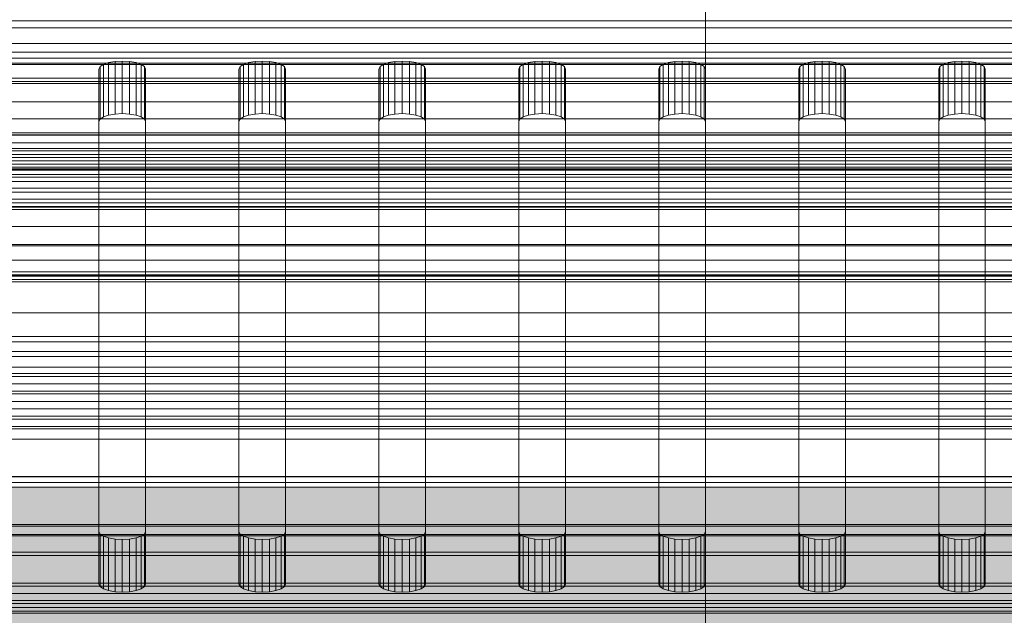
# Model space of a CAD drawing. Header units: millimetres. Extents: x -4738 to 65662, y -68080 to 6847.
# Tile 121 of 256: x -74 to 32, y -34964 to -34900. Entities that reach past the tile are written whole.
import ezdxf

# ---------------------------------------------------------------- set-up
doc = ezdxf.new("R2010")
doc.units = ezdxf.units.MM
for name, color, linetype, lineweight in [('COTAS_O', 1, 'Continuous', 0), ('COTAS_P', 1, 'Continuous', 0), ('frontal_bajante_movil', 7, 'Continuous', 0), ('frontal_briquetadora', 7, 'Continuous', 0), ('frontal_C01', 7, 'Continuous', 0), ('frontal_C02', 7, 'Continuous', 0), ('frontal_C03', 7, 'Continuous', 0), ('frontal_C04', 7, 'Continuous', 0), ('frontal_mezcladora', 7, 'Continuous', 0), ('frontal_mix-C02', 7, 'Continuous', 0), ('frontal_secador', 7, 'Continuous', 0)]:
    doc.layers.add(name, color=color, linetype=linetype, lineweight=lineweight)
doc.dimstyles.new('R19_100', dxfattribs={"dimtxt": 250, "dimasz": 150, "dimexe": 150, "dimexo": 80, "dimgap": 100, "dimtad": 1, "dimtih": 1, "dimtoh": 1, "dimdsep": 46, "dimcen": 0.09, "dimadec": 0, "dimazin": 0, "dimtfac": 1, "dimtdec": 4, "dimtofl": 0, "dimtmove": 0, "dimatfit": 3, "dimfxl": 1, "dimtolj": 1, "dimtzin": 0, "dimarcsym": 0})

# ---------------------------------------------------------------- blocks, each defined once
blk = doc.blocks.new('DIM_R31_49')
at = {"layer": 'COTAS_P'}
for p, q in [((-150, -32300), (550, -32300)), ((550, -32300), (505, -32450)), ((550, -34900), (550, -32300)), ((550, -32300), (595, -32450)), ((550, -34900), (505, -34750)), ((550, -34900), (595, -34750)), ((-150, -34900), (550, -34900))]:
    blk.add_line(p, q, dxfattribs=at)
blk.add_text('2600 P', height=250, rotation=90, dxfattribs=at).set_placement((450, -33600))
blk = doc.blocks.new('DIM_R31_51')
at = {"layer": 'COTAS_O'}
for p, q in [((-650, -33700), (50, -33700)), ((50, -33700), (5, -33850)), ((50, -34900), (50, -33700)), ((50, -33700), (95, -33850)), ((50, -34900), (5, -34750)), ((50, -34900), (95, -34750)), ((-650, -34900), (50, -34900))]:
    blk.add_line(p, q, dxfattribs=at)
blk.add_text('1200 O', height=250, rotation=90, dxfattribs=at).set_placement((-50, -34300))
blk = doc.blocks.new('DIM_R31_52')
at = {"layer": 'COTAS_O'}
for p, q in [((-650, -34200), (-500, -34155)), ((650, -34200), (500, -34155)), ((-650, -34900), (-650, -34200)), ((-650, -34200), (650, -34200)), ((-650, -34200), (-500, -34245)), ((650, -34200), (500, -34245)), ((650, -34900), (650, -34200))]:
    blk.add_line(p, q, dxfattribs=at)
blk.add_text('1300 O', height=250, dxfattribs=at).set_placement((0, -34100))
blk = doc.blocks.new('DIM_R31_54')
at = {"layer": 'COTAS_O'}
for p, q in [((-1480, -35300), (-1330, -35255)), ((490, -35300), (340, -35255)), ((-1480, -36000), (-1480, -35300)), ((-1480, -35300), (490, -35300)), ((-1480, -35300), (-1330, -35345)), ((490, -35300), (340, -35345)), ((490, -36000), (490, -35300))]:
    blk.add_line(p, q, dxfattribs=at)
blk.add_text('1970 O', height=250, dxfattribs=at).set_placement((-495, -35200))
blk = doc.blocks.new('DIM_R31_56')
at = {"layer": 'COTAS_O'}
for p, q in [((-1400, -35300), (-1250, -35255)), ((1400, -35300), (1250, -35255)), ((-1400, -36000), (-1400, -35300)), ((-1400, -35300), (1400, -35300)), ((-1400, -35300), (-1250, -35345)), ((1400, -35300), (1250, -35345)), ((1400, -36000), (1400, -35300))]:
    blk.add_line(p, q, dxfattribs=at)
blk.add_text('2800 O', height=250, dxfattribs=at).set_placement((0, -35200))
blk = doc.blocks.new('DIM_R31_57')
at = {"layer": 'COTAS_P'}
for p, q in [((-305, -34680), (395, -34680)), ((395, -34680), (350, -34830)), ((395, -36000), (395, -34680)), ((395, -34680), (440, -34830)), ((395, -36000), (350, -35850)), ((395, -36000), (440, -35850)), ((-305, -36000), (395, -36000))]:
    blk.add_line(p, q, dxfattribs=at)
blk.add_text('1320 P', height=250, rotation=90, dxfattribs=at).set_placement((295, -35340))
blk = doc.blocks.new('DIM_R31_58')
at = {"layer": 'COTAS_P'}
for p, q in [((-305, -35300), (-155, -35255)), ((345, -35300), (195, -35255)), ((-305, -36000), (-305, -35300)), ((-305, -35300), (345, -35300)), ((-305, -35300), (-155, -35345)), ((345, -35300), (195, -35345)), ((345, -36000), (345, -35300))]:
    blk.add_line(p, q, dxfattribs=at)
blk.add_text('650 P', height=250, dxfattribs=at).set_placement((20, -35200))

msp = doc.modelspace()

# ---------------------------------------------------------------- linework, layer by layer
at = {"layer": 'frontal_bajante_movil'}
for p, q in [((208, -34902.42), (-168, -34902.42)), ((-168, -34903.359), (208, -34903.359)), ((208, -34904.675), (-168, -34904.675)), ((-64.878, -34904.907), (-64.523, -34904.669)), ((-64.523, -34904.669), (-63.969, -34904.479)), ((-64.523, -34910.307), (-64.523, -34904.669)), ((-63.969, -34904.479), (-63.273, -34904.358)), ((-63.969, -34910.118), (-63.969, -34904.479)), ((-63.273, -34904.358), (-62.5, -34904.316)), ((-63.273, -34909.996), (-63.273, -34904.358)), ((-62.5, -34904.316), (-61.727, -34904.358)), ((-62.5, -34909.954), (-62.5, -34904.316)), ((-61.727, -34904.358), (-61.031, -34904.479)), ((-61.727, -34909.996), (-61.727, -34904.358)), ((-61.031, -34904.479), (-60.477, -34904.669)), ((-61.031, -34910.118), (-61.031, -34904.479)), ((-60.477, -34904.669), (-60.122, -34904.907)), ((-60.477, -34910.307), (-60.477, -34904.669)), ((-49.878, -34904.907), (-49.523, -34904.669)), ((-49.523, -34904.669), (-48.969, -34904.479)), ((-49.523, -34910.307), (-49.523, -34904.669)), ((-48.969, -34904.479), (-48.273, -34904.358)), ((-48.969, -34910.118), (-48.969, -34904.479)), ((-48.273, -34904.358), (-47.5, -34904.316)), ((-48.273, -34909.996), (-48.273, -34904.358)), ((-47.5, -34904.316), (-46.727, -34904.358)), ((-47.5, -34909.954), (-47.5, -34904.316)), ((-46.727, -34904.358), (-46.031, -34904.479)), ((-46.727, -34909.996), (-46.727, -34904.358)), ((-46.031, -34904.479), (-45.477, -34904.669)), ((-46.031, -34910.118), (-46.031, -34904.479)), ((-45.477, -34904.669), (-45.122, -34904.907)), ((-45.477, -34910.307), (-45.477, -34904.669)), ((-34.878, -34904.907), (-34.523, -34904.669)), ((-34.523, -34904.669), (-33.969, -34904.479)), ((-34.523, -34910.307), (-34.523, -34904.669)), ((-33.969, -34904.479), (-33.273, -34904.358)), ((-33.969, -34910.118), (-33.969, -34904.479)), ((-33.273, -34904.358), (-32.5, -34904.316)), ((-33.273, -34909.996), (-33.273, -34904.358)), ((-32.5, -34904.316), (-31.727, -34904.358)), ((-32.5, -34909.954), (-32.5, -34904.316)), ((-31.727, -34904.358), (-31.031, -34904.479)), ((-31.727, -34909.996), (-31.727, -34904.358)), ((-31.031, -34904.479), (-30.477, -34904.669)), ((-31.031, -34910.118), (-31.031, -34904.479)), ((-30.477, -34904.669), (-30.122, -34904.907)), ((-30.477, -34910.307), (-30.477, -34904.669)), ((-19.878, -34904.907), (-19.523, -34904.669)), ((-19.523, -34904.669), (-18.969, -34904.479)), ((-19.523, -34910.307), (-19.523, -34904.669)), ((-18.969, -34904.479), (-18.273, -34904.358)), ((-18.969, -34910.118), (-18.969, -34904.479)), ((-18.273, -34904.358), (-17.5, -34904.316)), ((-18.273, -34909.996), (-18.273, -34904.358)), ((-17.5, -34904.316), (-16.727, -34904.358)), ((-17.5, -34909.954), (-17.5, -34904.316)), ((-16.727, -34904.358), (-16.031, -34904.479)), ((-16.727, -34909.996), (-16.727, -34904.358)), ((-16.031, -34904.479), (-15.477, -34904.669)), ((-16.031, -34910.118), (-16.031, -34904.479)), ((-15.477, -34904.669), (-15.122, -34904.907)), ((-15.477, -34910.307), (-15.477, -34904.669)), ((-4.878, -34904.907), (-4.523, -34904.669)), ((-4.523, -34904.669), (-3.969, -34904.479)), ((-4.523, -34910.307), (-4.523, -34904.669)), ((-3.969, -34904.479), (-3.273, -34904.358)), ((-3.969, -34910.118), (-3.969, -34904.479)), ((-3.273, -34904.358), (-2.5, -34904.316)), ((-3.273, -34909.996), (-3.273, -34904.358)), ((-2.5, -34904.316), (-1.727, -34904.358)), ((-2.5, -34909.954), (-2.5, -34904.316)), ((-1.727, -34904.358), (-1.031, -34904.479)), ((-1.727, -34909.996), (-1.727, -34904.358)), ((-1.031, -34904.479), (-0.477, -34904.669)), ((-1.031, -34910.118), (-1.031, -34904.479)), ((-0.477, -34904.669), (-0.122, -34904.907)), ((-0.477, -34910.307), (-0.477, -34904.669)), ((10.122, -34904.907), (10.477, -34904.669)), ((10.477, -34904.669), (11.031, -34904.479)), ((10.477, -34910.307), (10.477, -34904.669)), ((11.031, -34904.479), (11.727, -34904.358)), ((11.031, -34910.118), (11.031, -34904.479)), ((11.727, -34904.358), (12.5, -34904.316)), ((11.727, -34909.996), (11.727, -34904.358)), ((12.5, -34904.316), (13.273, -34904.358)), ((12.5, -34909.954), (12.5, -34904.316)), ((13.273, -34904.358), (13.969, -34904.479)), ((13.273, -34909.996), (13.273, -34904.358)), ((13.969, -34904.479), (14.523, -34904.669)), ((13.969, -34910.118), (13.969, -34904.479)), ((14.523, -34904.669), (14.878, -34904.907)), ((14.523, -34910.307), (14.523, -34904.669)), ((25.122, -34904.907), (25.477, -34904.669)), ((25.477, -34904.669), (26.031, -34904.479)), ((25.477, -34910.307), (25.477, -34904.669)), ((26.031, -34904.479), (26.727, -34904.358)), ((26.031, -34910.118), (26.031, -34904.479)), ((26.727, -34904.358), (27.5, -34904.316)), ((26.727, -34909.996), (26.727, -34904.358)), ((27.5, -34904.316), (28.273, -34904.358)), ((27.5, -34909.954), (27.5, -34904.316)), ((28.273, -34904.358), (28.969, -34904.479)), ((28.273, -34909.996), (28.273, -34904.358)), ((28.969, -34904.479), (29.523, -34904.669)), ((28.969, -34910.118), (28.969, -34904.479)), ((29.523, -34904.669), (29.878, -34904.907)), ((29.523, -34910.307), (29.523, -34904.669)), ((-65, -34905.171), (-64.878, -34904.907)), ((-65, -34954.764), (-65, -34905.171)), ((-65, -34905.171), (-65, -34910.809)), ((-64.878, -34910.545), (-64.878, -34904.907)), ((-60.122, -34904.907), (-60, -34905.171)), ((-60.122, -34910.545), (-60.122, -34904.907)), ((-60, -34905.171), (-60, -34954.764)), ((-60, -34910.809), (-60, -34905.171)), ((-50, -34905.171), (-49.878, -34904.907)), ((-50, -34954.764), (-50, -34905.171)), ((-50, -34905.171), (-50, -34910.809)), ((-49.878, -34910.545), (-49.878, -34904.907)), ((-45.122, -34904.907), (-45, -34905.171)), ((-45.122, -34910.545), (-45.122, -34904.907)), ((-45, -34905.171), (-45, -34954.764)), ((-45, -34910.809), (-45, -34905.171)), ((-35, -34905.171), (-34.878, -34904.907)), ((-35, -34954.764), (-35, -34905.171)), ((-35, -34905.171), (-35, -34910.809)), ((-34.878, -34910.545), (-34.878, -34904.907)), ((-30.122, -34904.907), (-30, -34905.171)), ((-30.122, -34910.545), (-30.122, -34904.907)), ((-30, -34905.171), (-30, -34954.764)), ((-30, -34910.809), (-30, -34905.171)), ((-20, -34905.171), (-19.878, -34904.907)), ((-20, -34954.764), (-20, -34905.171)), ((-20, -34905.171), (-20, -34910.809)), ((-19.878, -34910.545), (-19.878, -34904.907)), ((-15.122, -34904.907), (-15, -34905.171)), ((-15.122, -34910.545), (-15.122, -34904.907)), ((-15, -34905.171), (-15, -34954.764)), ((-15, -34910.809), (-15, -34905.171)), ((-5, -34905.171), (-4.878, -34904.907)), ((-5, -34954.764), (-5, -34905.171)), ((-5, -34905.171), (-5, -34910.809)), ((-4.878, -34910.545), (-4.878, -34904.907)), ((-0.122, -34904.907), (0, -34905.171)), ((-0.122, -34910.545), (-0.122, -34904.907)), ((0, -34905.171), (0, -34954.764)), ((0, -34910.809), (0, -34905.171)), ((10, -34905.171), (10.122, -34904.907)), ((10, -34954.764), (10, -34905.171)), ((10, -34905.171), (10, -34910.809)), ((10.122, -34910.545), (10.122, -34904.907)), ((14.878, -34904.907), (15, -34905.171)), ((14.878, -34910.545), (14.878, -34904.907)), ((15, -34905.171), (15, -34954.764)), ((15, -34910.809), (15, -34905.171)), ((25, -34905.171), (25.122, -34904.907)), ((25, -34954.764), (25, -34905.171)), ((25, -34905.171), (25, -34910.809)), ((25.122, -34910.545), (25.122, -34904.907)), ((29.878, -34904.907), (30, -34905.171)), ((29.878, -34910.545), (29.878, -34904.907)), ((30, -34905.171), (30, -34954.764)), ((30, -34910.809), (30, -34905.171)), ((-168, -34906.524), (208, -34906.524)), ((-63.969, -34910.118), (-64.523, -34910.307)), ((-63.273, -34909.996), (-63.969, -34910.118)), ((-62.5, -34909.954), (-63.273, -34909.996)), ((-61.727, -34909.996), (-62.5, -34909.954)), ((-61.031, -34910.118), (-61.727, -34909.996)), ((-60.477, -34910.307), (-61.031, -34910.118)), ((-48.969, -34910.118), (-49.523, -34910.307)), ((-48.273, -34909.996), (-48.969, -34910.118)), ((-47.5, -34909.954), (-48.273, -34909.996)), ((-46.727, -34909.996), (-47.5, -34909.954)), ((-46.031, -34910.118), (-46.727, -34909.996)), ((-45.477, -34910.307), (-46.031, -34910.118)), ((-33.969, -34910.118), (-34.523, -34910.307)), ((-33.273, -34909.996), (-33.969, -34910.118)), ((-32.5, -34909.954), (-33.273, -34909.996)), ((-31.727, -34909.996), (-32.5, -34909.954)), ((-31.031, -34910.118), (-31.727, -34909.996)), ((-30.477, -34910.307), (-31.031, -34910.118)), ((-18.969, -34910.118), (-19.523, -34910.307)), ((-18.273, -34909.996), (-18.969, -34910.118)), ((-17.5, -34909.954), (-18.273, -34909.996)), ((-16.727, -34909.996), (-17.5, -34909.954)), ((-16.031, -34910.118), (-16.727, -34909.996)), ((-15.477, -34910.307), (-16.031, -34910.118)), ((-3.969, -34910.118), (-4.523, -34910.307)), ((-3.273, -34909.996), (-3.969, -34910.118)), ((-2.5, -34909.954), (-3.273, -34909.996)), ((-1.727, -34909.996), (-2.5, -34909.954)), ((-1.031, -34910.118), (-1.727, -34909.996)), ((-0.477, -34910.307), (-1.031, -34910.118)), ((11.031, -34910.118), (10.477, -34910.307)), ((11.727, -34909.996), (11.031, -34910.118)), ((12.5, -34909.954), (11.727, -34909.996)), ((13.273, -34909.996), (12.5, -34909.954)), ((13.969, -34910.118), (13.273, -34909.996)), ((14.523, -34910.307), (13.969, -34910.118)), ((26.031, -34910.118), (25.477, -34910.307)), ((26.727, -34909.996), (26.031, -34910.118)), ((27.5, -34909.954), (26.727, -34909.996)), ((28.273, -34909.996), (27.5, -34909.954)), ((28.969, -34910.118), (28.273, -34909.996)), ((29.523, -34910.307), (28.969, -34910.118)), ((-64.878, -34910.545), (-65, -34910.809)), ((-65, -34910.809), (-65, -34960.402)), ((-64.523, -34910.307), (-64.878, -34910.545)), ((-60.122, -34910.545), (-60.477, -34910.307)), ((-60, -34910.809), (-60.122, -34910.545)), ((-60, -34960.402), (-60, -34910.809)), ((-49.878, -34910.545), (-50, -34910.809)), ((-50, -34910.809), (-50, -34960.402)), ((-49.523, -34910.307), (-49.878, -34910.545)), ((-45.122, -34910.545), (-45.477, -34910.307)), ((-45, -34910.809), (-45.122, -34910.545)), ((-45, -34960.402), (-45, -34910.809)), ((-34.878, -34910.545), (-35, -34910.809)), ((-35, -34910.809), (-35, -34960.402)), ((-34.523, -34910.307), (-34.878, -34910.545)), ((-30.122, -34910.545), (-30.477, -34910.307)), ((-30, -34910.809), (-30.122, -34910.545)), ((-30, -34960.402), (-30, -34910.809)), ((-19.878, -34910.545), (-20, -34910.809)), ((-20, -34910.809), (-20, -34960.402)), ((-19.523, -34910.307), (-19.878, -34910.545)), ((-15.122, -34910.545), (-15.477, -34910.307)), ((-15, -34910.809), (-15.122, -34910.545)), ((-15, -34960.402), (-15, -34910.809)), ((-4.878, -34910.545), (-5, -34910.809)), ((-5, -34910.809), (-5, -34960.402)), ((-4.523, -34910.307), (-4.878, -34910.545)), ((-0.122, -34910.545), (-0.477, -34910.307)), ((0, -34910.809), (-0.122, -34910.545)), ((0, -34960.402), (0, -34910.809)), ((10.122, -34910.545), (10, -34910.809)), ((10, -34910.809), (10, -34960.402)), ((10.477, -34910.307), (10.122, -34910.545)), ((14.878, -34910.545), (14.523, -34910.307)), ((15, -34910.809), (14.878, -34910.545)), ((15, -34960.402), (15, -34910.809)), ((25.122, -34910.545), (25, -34910.809)), ((25, -34910.809), (25, -34960.402)), ((25.477, -34910.307), (25.122, -34910.545)), ((29.878, -34910.545), (29.523, -34910.307)), ((30, -34910.809), (29.878, -34910.545)), ((30, -34960.402), (30, -34910.809)), ((-64.878, -34955.028), (-65, -34954.764)), ((-65, -34960.402), (-65, -34954.764)), ((-64.523, -34955.267), (-64.878, -34955.028)), ((-64.878, -34960.666), (-64.878, -34955.028)), ((-63.969, -34955.456), (-64.523, -34955.267)), ((-64.523, -34960.905), (-64.523, -34955.267)), ((-63.273, -34955.577), (-63.969, -34955.456)), ((-63.969, -34961.094), (-63.969, -34955.456)), ((-61.031, -34955.456), (-61.727, -34955.577)), ((-60.477, -34955.267), (-61.031, -34955.456)), ((-61.031, -34961.094), (-61.031, -34955.456)), ((-60.122, -34955.028), (-60.477, -34955.267)), ((-60.477, -34960.905), (-60.477, -34955.267)), ((-60, -34954.764), (-60.122, -34955.028)), ((-60.122, -34960.666), (-60.122, -34955.028)), ((-60, -34960.402), (-60, -34954.764)), ((-49.878, -34955.028), (-50, -34954.764)), ((-50, -34960.402), (-50, -34954.764)), ((-49.523, -34955.267), (-49.878, -34955.028)), ((-49.878, -34960.666), (-49.878, -34955.028)), ((-48.969, -34955.456), (-49.523, -34955.267)), ((-49.523, -34960.905), (-49.523, -34955.267)), ((-48.273, -34955.577), (-48.969, -34955.456)), ((-48.969, -34961.094), (-48.969, -34955.456)), ((-46.031, -34955.456), (-46.727, -34955.577)), ((-45.477, -34955.267), (-46.031, -34955.456)), ((-46.031, -34961.094), (-46.031, -34955.456)), ((-45.122, -34955.028), (-45.477, -34955.267)), ((-45.477, -34960.905), (-45.477, -34955.267)), ((-45, -34954.764), (-45.122, -34955.028)), ((-45.122, -34960.666), (-45.122, -34955.028)), ((-45, -34960.402), (-45, -34954.764)), ((-34.878, -34955.028), (-35, -34954.764)), ((-35, -34960.402), (-35, -34954.764)), ((-34.523, -34955.267), (-34.878, -34955.028)), ((-34.878, -34960.666), (-34.878, -34955.028)), ((-33.969, -34955.456), (-34.523, -34955.267)), ((-34.523, -34960.905), (-34.523, -34955.267)), ((-33.273, -34955.577), (-33.969, -34955.456)), ((-33.969, -34961.094), (-33.969, -34955.456)), ((-31.031, -34955.456), (-31.727, -34955.577)), ((-30.477, -34955.267), (-31.031, -34955.456)), ((-31.031, -34961.094), (-31.031, -34955.456)), ((-30.122, -34955.028), (-30.477, -34955.267)), ((-30.477, -34960.905), (-30.477, -34955.267)), ((-30, -34954.764), (-30.122, -34955.028)), ((-30.122, -34960.666), (-30.122, -34955.028)), ((-30, -34960.402), (-30, -34954.764)), ((-19.878, -34955.028), (-20, -34954.764)), ((-20, -34960.402), (-20, -34954.764)), ((-19.523, -34955.267), (-19.878, -34955.028)), ((-19.878, -34960.666), (-19.878, -34955.028)), ((-18.969, -34955.456), (-19.523, -34955.267)), ((-19.523, -34960.905), (-19.523, -34955.267)), ((-18.273, -34955.577), (-18.969, -34955.456)), ((-18.969, -34961.094), (-18.969, -34955.456)), ((-16.031, -34955.456), (-16.727, -34955.577)), ((-15.477, -34955.267), (-16.031, -34955.456)), ((-16.031, -34961.094), (-16.031, -34955.456)), ((-15.122, -34955.028), (-15.477, -34955.267)), ((-15.477, -34960.905), (-15.477, -34955.267)), ((-15, -34954.764), (-15.122, -34955.028)), ((-15.122, -34960.666), (-15.122, -34955.028)), ((-15, -34960.402), (-15, -34954.764)), ((-4.878, -34955.028), (-5, -34954.764)), ((-5, -34960.402), (-5, -34954.764)), ((-4.523, -34955.267), (-4.878, -34955.028)), ((-4.878, -34960.666), (-4.878, -34955.028)), ((-3.969, -34955.456), (-4.523, -34955.267)), ((-4.523, -34960.905), (-4.523, -34955.267)), ((-3.273, -34955.577), (-3.969, -34955.456)), ((-3.969, -34961.094), (-3.969, -34955.456)), ((-1.031, -34955.456), (-1.727, -34955.577)), ((-0.477, -34955.267), (-1.031, -34955.456)), ((-1.031, -34961.094), (-1.031, -34955.456)), ((-0.122, -34955.028), (-0.477, -34955.267)), ((-0.477, -34960.905), (-0.477, -34955.267)), ((0, -34954.764), (-0.122, -34955.028)), ((-0.122, -34960.666), (-0.122, -34955.028)), ((0, -34960.402), (0, -34954.764)), ((10.122, -34955.028), (10, -34954.764)), ((10, -34960.402), (10, -34954.764)), ((10.477, -34955.267), (10.122, -34955.028)), ((10.122, -34960.666), (10.122, -34955.028)), ((11.031, -34955.456), (10.477, -34955.267)), ((10.477, -34960.905), (10.477, -34955.267)), ((11.727, -34955.577), (11.031, -34955.456)), ((11.031, -34961.094), (11.031, -34955.456)), ((13.969, -34955.456), (13.273, -34955.577)), ((14.523, -34955.267), (13.969, -34955.456)), ((13.969, -34961.094), (13.969, -34955.456)), ((14.878, -34955.028), (14.523, -34955.267)), ((14.523, -34960.905), (14.523, -34955.267)), ((15, -34954.764), (14.878, -34955.028)), ((14.878, -34960.666), (14.878, -34955.028)), ((15, -34960.402), (15, -34954.764)), ((25.122, -34955.028), (25, -34954.764)), ((25, -34960.402), (25, -34954.764)), ((25.477, -34955.267), (25.122, -34955.028)), ((25.122, -34960.666), (25.122, -34955.028)), ((26.031, -34955.456), (25.477, -34955.267)), ((25.477, -34960.905), (25.477, -34955.267)), ((26.727, -34955.577), (26.031, -34955.456)), ((26.031, -34961.094), (26.031, -34955.456)), ((28.969, -34955.456), (28.273, -34955.577)), ((29.523, -34955.267), (28.969, -34955.456)), ((28.969, -34961.094), (28.969, -34955.456)), ((29.878, -34955.028), (29.523, -34955.267)), ((29.523, -34960.905), (29.523, -34955.267)), ((30, -34954.764), (29.878, -34955.028)), ((29.878, -34960.666), (29.878, -34955.028)), ((30, -34960.402), (30, -34954.764)), ((-62.5, -34955.619), (-63.273, -34955.577)), ((-63.273, -34961.215), (-63.273, -34955.577)), ((-61.727, -34955.577), (-62.5, -34955.619)), ((-62.5, -34961.257), (-62.5, -34955.619)), ((-61.727, -34961.215), (-61.727, -34955.577)), ((-47.5, -34955.619), (-48.273, -34955.577)), ((-48.273, -34961.215), (-48.273, -34955.577)), ((-46.727, -34955.577), (-47.5, -34955.619)), ((-47.5, -34961.257), (-47.5, -34955.619)), ((-46.727, -34961.215), (-46.727, -34955.577)), ((-32.5, -34955.619), (-33.273, -34955.577)), ((-33.273, -34961.215), (-33.273, -34955.577)), ((-31.727, -34955.577), (-32.5, -34955.619)), ((-32.5, -34961.257), (-32.5, -34955.619)), ((-31.727, -34961.215), (-31.727, -34955.577)), ((-17.5, -34955.619), (-18.273, -34955.577)), ((-18.273, -34961.215), (-18.273, -34955.577)), ((-16.727, -34955.577), (-17.5, -34955.619)), ((-17.5, -34961.257), (-17.5, -34955.619)), ((-16.727, -34961.215), (-16.727, -34955.577)), ((-2.5, -34955.619), (-3.273, -34955.577)), ((-3.273, -34961.215), (-3.273, -34955.577)), ((-1.727, -34955.577), (-2.5, -34955.619)), ((-2.5, -34961.257), (-2.5, -34955.619)), ((-1.727, -34961.215), (-1.727, -34955.577)), ((12.5, -34955.619), (11.727, -34955.577)), ((11.727, -34961.215), (11.727, -34955.577)), ((13.273, -34955.577), (12.5, -34955.619)), ((12.5, -34961.257), (12.5, -34955.619)), ((13.273, -34961.215), (13.273, -34955.577)), ((27.5, -34955.619), (26.727, -34955.577)), ((26.727, -34961.215), (26.727, -34955.577)), ((28.273, -34955.577), (27.5, -34955.619)), ((27.5, -34961.257), (27.5, -34955.619)), ((28.273, -34961.215), (28.273, -34955.577)), ((-65, -34960.402), (-64.878, -34960.666)), ((-64.878, -34960.666), (-64.523, -34960.905)), ((-60.477, -34960.905), (-60.122, -34960.666)), ((-60.122, -34960.666), (-60, -34960.402)), ((-50, -34960.402), (-49.878, -34960.666)), ((-49.878, -34960.666), (-49.523, -34960.905)), ((-45.477, -34960.905), (-45.122, -34960.666)), ((-45.122, -34960.666), (-45, -34960.402)), ((-35, -34960.402), (-34.878, -34960.666)), ((-34.878, -34960.666), (-34.523, -34960.905)), ((-30.477, -34960.905), (-30.122, -34960.666)), ((-30.122, -34960.666), (-30, -34960.402)), ((-20, -34960.402), (-19.878, -34960.666)), ((-19.878, -34960.666), (-19.523, -34960.905)), ((-15.477, -34960.905), (-15.122, -34960.666)), ((-15.122, -34960.666), (-15, -34960.402)), ((-5, -34960.402), (-4.878, -34960.666)), ((-4.878, -34960.666), (-4.523, -34960.905)), ((-0.477, -34960.905), (-0.122, -34960.666)), ((-0.122, -34960.666), (0, -34960.402)), ((10, -34960.402), (10.122, -34960.666)), ((10.122, -34960.666), (10.477, -34960.905)), ((14.523, -34960.905), (14.878, -34960.666)), ((14.878, -34960.666), (15, -34960.402)), ((25, -34960.402), (25.122, -34960.666)), ((25.122, -34960.666), (25.477, -34960.905)), ((29.523, -34960.905), (29.878, -34960.666)), ((29.878, -34960.666), (30, -34960.402)), ((-64.523, -34960.905), (-63.969, -34961.094)), ((-63.969, -34961.094), (-63.273, -34961.215)), ((-63.273, -34961.215), (-62.5, -34961.257)), ((-62.5, -34961.257), (-61.727, -34961.215)), ((-61.727, -34961.215), (-61.031, -34961.094)), ((-61.031, -34961.094), (-60.477, -34960.905)), ((-49.523, -34960.905), (-48.969, -34961.094)), ((-48.969, -34961.094), (-48.273, -34961.215)), ((-48.273, -34961.215), (-47.5, -34961.257)), ((-47.5, -34961.257), (-46.727, -34961.215)), ((-46.727, -34961.215), (-46.031, -34961.094)), ((-46.031, -34961.094), (-45.477, -34960.905)), ((-34.523, -34960.905), (-33.969, -34961.094)), ((-33.969, -34961.094), (-33.273, -34961.215)), ((-33.273, -34961.215), (-32.5, -34961.257)), ((-32.5, -34961.257), (-31.727, -34961.215)), ((-31.727, -34961.215), (-31.031, -34961.094)), ((-31.031, -34961.094), (-30.477, -34960.905)), ((-19.523, -34960.905), (-18.969, -34961.094)), ((-18.969, -34961.094), (-18.273, -34961.215)), ((-18.273, -34961.215), (-17.5, -34961.257)), ((-17.5, -34961.257), (-16.727, -34961.215)), ((-16.727, -34961.215), (-16.031, -34961.094)), ((-16.031, -34961.094), (-15.477, -34960.905)), ((-4.523, -34960.905), (-3.969, -34961.094)), ((-3.969, -34961.094), (-3.273, -34961.215)), ((-3.273, -34961.215), (-2.5, -34961.257)), ((-2.5, -34961.257), (-1.727, -34961.215)), ((-1.727, -34961.215), (-1.031, -34961.094)), ((-1.031, -34961.094), (-0.477, -34960.905)), ((10.477, -34960.905), (11.031, -34961.094)), ((11.031, -34961.094), (11.727, -34961.215)), ((11.727, -34961.215), (12.5, -34961.257)), ((12.5, -34961.257), (13.273, -34961.215)), ((13.273, -34961.215), (13.969, -34961.094)), ((13.969, -34961.094), (14.523, -34960.905)), ((25.477, -34960.905), (26.031, -34961.094)), ((26.031, -34961.094), (26.727, -34961.215)), ((26.727, -34961.215), (27.5, -34961.257)), ((27.5, -34961.257), (28.273, -34961.215)), ((28.273, -34961.215), (28.969, -34961.094)), ((28.969, -34961.094), (29.523, -34960.905))]:
    msp.add_line(p, q, dxfattribs=at)
at = {"layer": 'frontal_briquetadora'}
for p, q in [((-490, -34940), (340, -34940)), ((-490, -34940), (490, -34940)), ((-1330, -34950), (340, -34950))]:
    msp.add_line(p, q, dxfattribs=at)
at = {"layer": 'frontal_C01'}
for p, q in [((0, -35045.418), (0, -34782.805)), ((0, -34788.585), (0, -35051.199))]:
    msp.add_line(p, q, dxfattribs=at)
at = {"layer": 'frontal_C02'}
for p, q in [((0, -35102.421), (0, -34811.926)), ((0, -34817.656), (0, -35108.151)), ((-425, -34900.768), (425, -34900.768)), ((425, -34912.223), (-425, -34912.223)), ((425, -34915.909), (-425, -34915.909)), ((-679.4, -34927.256), (679.4, -34927.256)), ((-425, -34927.364), (425, -34927.364)), ((-450, -34949.495), (450, -34949.495)), ((450, -34961.417), (-450, -34961.417))]:
    msp.add_line(p, q, dxfattribs=at)
at = {"layer": 'frontal_C03'}
for p, q in [((1250, -34915.372), (-1250, -34915.372)), ((1250, -34915.689), (-1250, -34915.689)), ((1250, -34916.483), (-1250, -34916.483)), ((-1250, -34917.247), (1250, -34917.247)), ((1250, -34918.37), (-1250, -34918.37)), ((1250, -34919.134), (-1250, -34919.134)), ((1250, -34919.928), (-1250, -34919.928)), ((1250, -34920.245), (-1250, -34920.245)), ((1250, -34937.83), (-1250, -34937.83)), ((1250, -34938.147), (-1250, -34938.147)), ((1250, -34938.941), (-1250, -34938.941)), ((-1250, -34939.705), (1250, -34939.705)), ((1250, -34940.828), (-1250, -34940.828)), ((1250, -34941.592), (-1250, -34941.592)), ((1250, -34942.386), (-1250, -34942.386)), ((1250, -34942.702), (-1250, -34942.702)), ((-1699.4, -34948.899), (1699.4, -34948.899)), ((-1496, -34954.179), (1496, -34954.179)), ((1496, -34955.078), (-1496, -34955.078)), ((1250, -34956.965), (-1250, -34956.965)), ((1250, -34957.342), (-1250, -34957.342)), ((1250, -34960.288), (-1250, -34960.288)), ((1250, -34960.604), (-1250, -34960.604)), ((1250, -34961.393), (-1250, -34961.393)), ((1250, -34961.398), (-1250, -34961.398)), ((-1250, -34962.162), (1250, -34962.162)), ((1250, -34962.466), (-1250, -34962.466)), ((1250, -34963.285), (-1250, -34963.285))]:
    msp.add_line(p, q, dxfattribs=at)
at = {"layer": 'frontal_C04'}
for p, q in [((-188, -34916.77), (188, -34916.77)), ((188, -34919.506), (-188, -34919.506)), ((188, -34934.413), (-188, -34934.413)), ((-188, -34937.149), (188, -34937.149))]:
    msp.add_line(p, q, dxfattribs=at)
at = {"layer": 'frontal_mezcladora'}
for p, q in [((-750, -34900), (750, -34900)), ((-600, -34900), (600, -34900)), ((-750, -34910.5), (750, -34910.5)), ((-180, -34915), (180, -34915))]:
    msp.add_line(p, q, dxfattribs=at)
at = {"layer": 'frontal_mix-C02'}
for p, q in [((-150, -34913.701), (150, -34913.701)), ((150, -34913.937), (-150, -34913.937)), ((150, -34915), (-150, -34915))]:
    msp.add_line(p, q, dxfattribs=at)
at = {"layer": 'frontal_secador'}
for p, q in [((1250, -34904), (-1250, -34904)), ((1250, -34904.545), (-1250, -34904.545)), ((1250, -34906.144), (-1250, -34906.144)), ((1250, -34906.709), (-1250, -34906.709)), ((1250, -34908.686), (-1250, -34908.686)), ((1320, -34912), (-1320, -34912)), ((1250, -34912), (-1250, -34912)), ((1320, -34912.273), (-1320, -34912.273)), ((1320, -34913.072), (-1320, -34913.072)), ((1320, -34914.343), (-1320, -34914.343)), ((1250, -34914.651), (-1250, -34914.651)), ((1320, -34916), (-1320, -34916)), ((1250, -34915.859), (-1250, -34915.859)), ((1320, -34917.929), (-1320, -34917.929)), ((-1320, -34920), (1320, -34920)), ((-1250, -34920), (1250, -34920)), ((1320, -34922.071), (-1320, -34922.071)), ((1320, -34924), (-1320, -34924)), ((1250, -34924.141), (-1250, -34924.141)), ((1320, -34925.657), (-1320, -34925.657)), ((1320, -34926.928), (-1320, -34926.928)), ((1320, -34927.727), (-1320, -34927.727)), ((1320, -34928), (-1320, -34928)), ((1250, -34927.285), (-1250, -34927.285)), ((1250, -34928), (-1250, -34928)), ((1250, -34931.314), (-1250, -34931.314)), ((1250, -34933.856), (-1250, -34933.856)), ((1250, -34935.455), (-1250, -34935.455)), ((1250, -34936), (-1250, -34936)), ((1360, -34943.5), (-1360, -34943.5)), ((1250, -34943.75), (-1250, -34943.75)), ((1360, -34944.863), (-1360, -34944.863)), ((1360, -34948.859), (-1360, -34948.859)), ((-1250, -34950), (1250, -34950)), ((-1245, -34950), (1245, -34950)), ((1245, -34954), (-1245, -34954)), ((1360, -34955.216), (-1360, -34955.216)), ((1360, -34963.5), (-1360, -34963.5)), ((1250, -34962.924), (-1250, -34962.924))]:
    msp.add_line(p, q, dxfattribs=at)

# ---------------------------------------------------------------- dimensions: what is measured, and where the dimension line sits
at = {"layer": 'COTAS_O'}
for p1, p2, distance, picture, middle in [((-650, -34900), (-650, -33700), -700, 'DIM_R31_51', (50, -34300)), ((-650, -34900), (650, -34900), 700, 'DIM_R31_52', (0, -34200)), ((-1480, -36000), (490, -36000), 700, 'DIM_R31_54', (-495, -35300)), ((-1400, -36000), (1400, -36000), 700, 'DIM_R31_56', (0, -35300))]:
    dim = msp.add_aligned_dim(p1=p1, p2=p2, distance=distance, text='<> O', dimstyle='R19_100', dxfattribs=at)
    dim.commit()
    dim.dimension.update_dxf_attribs({"geometry": picture, "text_midpoint": middle})
at = {"layer": 'COTAS_P'}
for p1, p2, distance, picture, middle in [((-150, -34900), (-150, -32300), -700, 'DIM_R31_49', (550, -33600)), ((-305, -36000), (-305, -34680), -700, 'DIM_R31_57', (395, -35340)), ((-305, -36000), (345, -36000), 700, 'DIM_R31_58', (20, -35300))]:
    dim = msp.add_aligned_dim(p1=p1, p2=p2, distance=distance, text='<> P', dimstyle='R19_100', dxfattribs=at)
    dim.commit()
    dim.dimension.update_dxf_attribs({"geometry": picture, "text_midpoint": middle})

doc.saveas('drawing.dxf')
